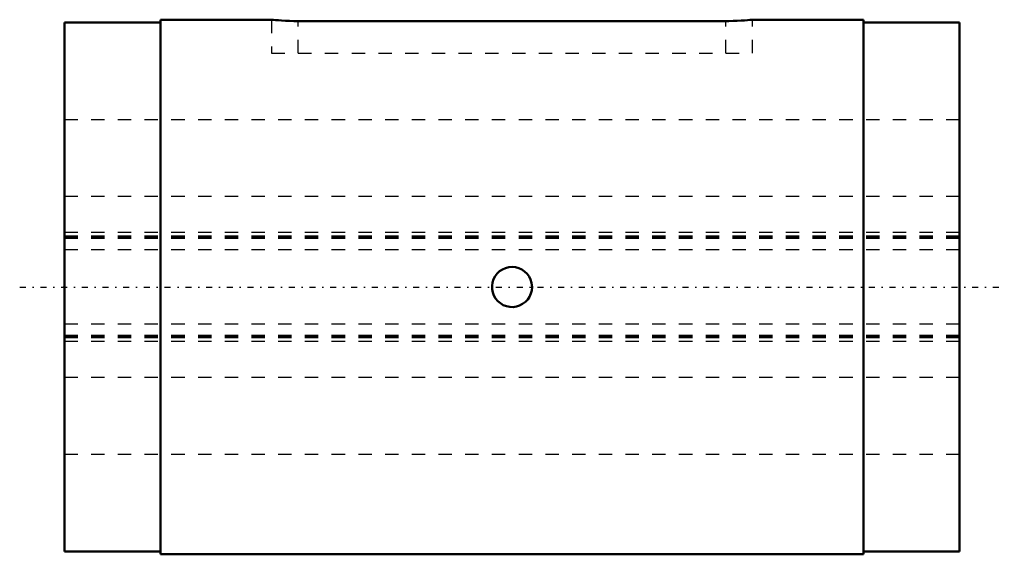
# Model space of a CAD drawing. Header units: millimetres. Extents: x -3.4 to 70.3, y -20 to 20.
import ezdxf

# ---------------------------------------------------------------- set-up
doc = ezdxf.new("R2010")
doc.units = ezdxf.units.MM
doc.linetypes.add('Center', pattern=[1.5, 0.45, -0.5, 0.05, -0.5])
doc.linetypes.add('Dashed', pattern=[2, 1, -1])
for name, color, linetype, lineweight in [('2d ConnectionPoints', 7, 'Continuous', 50), ('AM_0', 7, 'Continuous', 50), ('AM_7', 7, 'Center', 25), ('AM_9', 6, 'Dashed', 25)]:
    doc.layers.add(name, color=color, linetype=linetype, lineweight=lineweight)

# ---------------------------------------------------------------- blocks, each defined once
blk = doc.blocks.new('1_1LT25X_Cylindar_0_in_LT25X_67L_00__0')
at = {"layer": 'AM_0'}
for p, q in [((15.507, 20), (7.2, 20)), ((7.2, 20), (7.2, -20)), ((49.5, 19.9), (17.5, 19.9)), ((59.8, 20), (51.493, 20)), ((59.8, 20), (59.8, -20)), ((7.2, 19.8), (0, 19.8)), ((0, 19.8), (0, -19.8)), ((67, 19.8), (59.8, 19.8)), ((67, 19.8), (67, -19.8)), ((0, -19.8), (7.2, -19.8)), ((59.8, -19.8), (67, -19.8)), ((7.2, -20), (59.8, -20))]:
    blk.add_line(p, q, dxfattribs=at)
for points in [[(17.5, 19.9), (17.17, 19.902), (16.84, 19.911), (16.538, 19.923), (16.254, 19.939), (16.013, 19.955), (15.807, 19.972), (15.654, 19.985), (15.55, 19.995), (15.503, 20), (15.5, 20)], [(51.5, 20), (51.487, 19.999), (51.423, 19.992), (51.301, 19.981), (51.134, 19.967), (50.914, 19.95), (50.661, 19.934), (50.366, 19.919), (50.056, 19.908), (49.72, 19.901), (49.5, 19.9)], [(35, 0), (34.979, -0.251), (34.916, -0.496), (34.813, -0.726), (34.673, -0.936), (34.499, -1.119), (34.297, -1.271), (34.072, -1.386), (33.831, -1.463), (33.581, -1.498), (33.328, -1.49), (33.081, -1.44), (32.846, -1.35), (32.629, -1.221), (32.437, -1.058), (32.274, -0.865), (32.146, -0.647), (32.057, -0.41), (32.009, -0.162), (32.003, 0.091), (32.039, 0.34), (32.117, 0.58), (32.233, 0.803), (32.386, 1.004), (32.57, 1.177), (32.781, 1.316), (33.012, 1.419), (33.258, 1.48), (33.51, 1.5), (33.761, 1.477), (34.004, 1.413), (34.234, 1.308), (34.442, 1.167), (34.625, 0.992), (34.775, 0.789), (34.89, 0.564), (34.965, 0.322), (35, 0)]]:
    blk.add_lwpolyline(points, dxfattribs=at)
at = {"layer": 'AM_7'}
blk.add_line((-3.35, 0), (70.35, 0), dxfattribs=at)
at = {"layer": 'AM_9'}
for p, q in [((15.5, 20), (15.5, 17.5)), ((17.5, 17.5), (17.5, 19.9)), ((49.5, 17.5), (49.5, 19.9)), ((51.5, 17.5), (51.5, 20)), ((15.5, 17.5), (51.5, 17.5)), ((67, 12.5), (0, 12.5)), ((67, 6.782), (0, 6.782)), ((67, 4.071), (0, 4.071)), ((67, 3.811), (0, 3.811)), ((67, 3.73), (0, 3.73)), ((67, 3.623), (0, 3.623)), ((67, 2.778), (0, 2.778)), ((67, -2.778), (0, -2.778)), ((67, -3.623), (0, -3.623)), ((67, -3.73), (0, -3.73)), ((67, -3.811), (0, -3.811)), ((67, -4.071), (0, -4.071)), ((67, -6.782), (0, -6.782)), ((0, -12.5), (67, -12.5))]:
    blk.add_line(p, q, dxfattribs=at)
blk = doc.blocks.new('2_1LT25X_67Shaft_0_in_LT25X_67L_00__0')
at = {"layer": 'AM_9'}
for p, q in [((67, 12.5), (0, 12.5)), ((67, 6.782), (0, 6.782)), ((67, 4.071), (0, 4.071)), ((67, 3.811), (0, 3.811)), ((67, 3.73), (0, 3.73)), ((67, 3.623), (0, 3.623)), ((67, 2.778), (0, 2.778)), ((67, -2.778), (0, -2.778)), ((67, -3.623), (0, -3.623)), ((67, -3.73), (0, -3.73)), ((67, -3.811), (0, -3.811)), ((67, -4.071), (0, -4.071)), ((67, -6.782), (0, -6.782)), ((0, -12.5), (67, -12.5))]:
    blk.add_line(p, q, dxfattribs=at)

msp = doc.modelspace()

# ---------------------------------------------------------------- linework, layer by layer
at = {"layer": '2d ConnectionPoints'}
msp.add_point((0, 0), dxfattribs=at)

# ---------------------------------------------------------------- block references
for name in ['1_1LT25X_Cylindar_0_in_LT25X_67L_00__0', '2_1LT25X_67Shaft_0_in_LT25X_67L_00__0']:
    msp.add_blockref(name, (0, 0))

doc.saveas('drawing.dxf')
